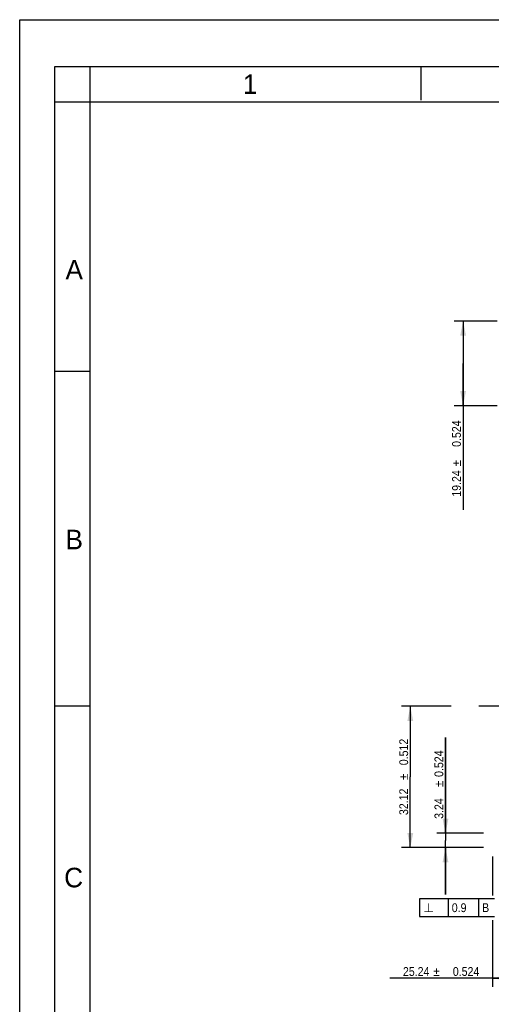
# Model space of a CAD drawing. Header units: millimetres. Extents: x 0 to 560, y -155 to 396.
# Tile 2 of 6: x 0 to 107, y 172 to 396. Entities that reach past the tile are written whole.
import ezdxf
from ezdxf.enums import TextEntityAlignment as Align

# ---------------------------------------------------------------- set-up
doc = ezdxf.new("R2010")
doc.units = ezdxf.units.MM
doc.header["$LTSCALE"] = 30.8
doc.layers.get('0').update_dxf_attribs({"linetype": 'CONTINUOUS'})
doc.styles.get("Standard").update_dxf_attribs({"font": 'txt', "width": 0.9})
doc.styles.add('TEXTSTYLE_2', font='txt')
doc.styles.add('TEXTSTYLE_6', font='gdt', dxfattribs={"width": 0.9})
doc.dimstyles.new('DIMSTYLE_2', dxfattribs={"dimtxt": 2, "dimasz": 3.333333, "dimexe": 1.5, "dimexo": 1.5, "dimgap": 0.375, "dimtad": 1, "dimzin": 0, "dimdsep": 46, "dimtxsty": 'Standard', "dimblk": '_FILLED', "dimblk1": '_FILLED', "dimblk2": '_FILLED', "dimcen": 0.09, "dimazin": 0, "dimtol": 1, "dimtp": 0.524, "dimtm": 0.524, "dimtfac": 1, "dimtdec": 3, "dimtofl": 0, "dimtmove": 0, "dimatfit": 3, "dimldrblk": '_FILLED', "dimfxl": 0, "dimtolj": 1, "dimtzin": 0, "dimarcsym": 0})
doc.dimstyles.new('DIMSTYLE_3', dxfattribs={"dimtxt": 2, "dimasz": 3.333333, "dimexe": 1.5, "dimexo": 1.5, "dimgap": 0.375, "dimtad": 1, "dimzin": 0, "dimdsep": 46, "dimtxsty": 'Standard', "dimblk": '_FILLED', "dimblk1": '_FILLED', "dimblk2": '_FILLED', "dimcen": 0.09, "dimazin": 0, "dimtol": 1, "dimtp": 0.512, "dimtm": 0.512, "dimtfac": 1, "dimtdec": 3, "dimtofl": 0, "dimtmove": 0, "dimatfit": 3, "dimldrblk": '_FILLED', "dimfxl": 0, "dimtolj": 1, "dimtzin": 0, "dimarcsym": 0})

# ---------------------------------------------------------------- blocks, each defined once
blk = doc.blocks.new('_FILLED')
at = {"color": 0, "linetype": 'ByBlock'}
blk.add_solid([(0, 0), (-1, 0.2), (-1, -0.2)], dxfattribs=at)
blk = doc.blocks.new('*D3')
at = {"color": 2, "linetype": 'Continuous'}
for p, q in [((108.56, 327.5), (98.78, 327.5)), ((100.78, 327.5), (100.78, 317.88)), ((100.78, 308.26), (100.78, 317.88)), ((100.78, 317.88), (100.78, 284.59)), ((108.56, 308.26), (98.78, 308.26))]:
    blk.add_line(p, q, dxfattribs=at)
at = {"color": 2, "linetype": 'Continuous', "xscale": 3.3333333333, "yscale": 3.3333333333, "zscale": 3.3333333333}
for p, rotation in [((100.78, 327.5), 90), ((100.78, 308.26), 270)]:
    blk.add_blockref('_FILLED', p, dxfattribs=dict(at, rotation=rotation))
at = {"color": 2, "linetype": 'Continuous', "width": 0.9}
for s, p in [('0.524', (100.28, 304.92)), ('19.24', (100.28, 293.59))]:
    blk.add_text(s, height=2, rotation=90, dxfattribs=at).set_placement(p, align=Align.RIGHT)
at = {"color": 2, "linetype": 'Continuous', "style": 'TEXTSTYLE_6'}
blk.add_text('`', height=2, rotation=90, dxfattribs=at).set_placement((100.28, 295.92), align=Align.RIGHT)
blk = doc.blocks.new('*D5')
at = {"color": 2, "linetype": 'Continuous'}
for p, q in [((132.68, 211.05), (132.68, 176.16)), ((107.44, 205.83), (107.44, 196.96)), ((107.44, 191.34), (107.44, 176.16)), ((120.06, 178.16), (84.13, 178.16)), ((107.44, 178.16), (120.06, 178.16)), ((132.68, 178.16), (120.06, 178.16))]:
    blk.add_line(p, q, dxfattribs=at)
at = {"color": 2, "linetype": 'Continuous', "xscale": 3.3333333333, "yscale": 3.3333333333, "zscale": 3.3333333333, "rotation": 180}
blk.add_blockref('_FILLED', (107.44, 178.16), dxfattribs=at)
at = {"color": 2, "linetype": 'Continuous', "xscale": 3.3333333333, "yscale": 3.3333333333, "zscale": 3.3333333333}
blk.add_blockref('_FILLED', (132.68, 178.16), dxfattribs=at)
at = {"color": 2, "linetype": 'Continuous', "width": 0.9}
for s, p in [('25.24', (93.13, 178.66)), ('0.524', (104.47, 178.66))]:
    blk.add_text(s, height=2, dxfattribs=at).set_placement(p, align=Align.RIGHT)
at = {"color": 2, "linetype": 'Continuous', "style": 'TEXTSTYLE_6'}
blk.add_text('`', height=2, dxfattribs=at).set_placement((95.47, 178.66), align=Align.RIGHT)
blk = doc.blocks.new('*D6')
at = {"color": 2, "linetype": 'Continuous'}
for p, q in [((98.09, 239.95), (86.78, 239.95)), ((88.78, 239.95), (88.78, 223.89)), ((250.81, 239.95), (104.33, 239.95)), ((88.78, 207.83), (88.78, 223.89)), ((105.44, 207.83), (86.78, 207.83))]:
    blk.add_line(p, q, dxfattribs=at)
at = {"color": 2, "linetype": 'Continuous', "xscale": 3.3333333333, "yscale": 3.3333333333, "zscale": 3.3333333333}
for p, rotation in [((88.78, 239.95), 90), ((88.78, 207.83), 270)]:
    blk.add_blockref('_FILLED', p, dxfattribs=dict(at, rotation=rotation))
at = {"color": 2, "linetype": 'Continuous', "width": 0.9}
for s, p in [('0.512', (88.28, 229.55)), ('32.12', (88.28, 218.22))]:
    blk.add_text(s, height=2, rotation=90, dxfattribs=at).set_placement(p, align=Align.CENTER)
at = {"color": 2, "linetype": 'Continuous', "style": 'TEXTSTYLE_6'}
blk.add_text('`', height=2, rotation=90, dxfattribs=at).set_placement((88.28, 223.89), align=Align.CENTER)
blk = doc.blocks.new('*D23')
at = {"color": 2, "linetype": 'Continuous'}
for p, q in [((96.78, 211.07), (96.78, 232.88)), ((96.78, 232.88), (96.78, 209.45)), ((105.44, 211.07), (94.78, 211.07)), ((96.78, 197.16), (96.78, 209.45)), ((105.44, 207.83), (94.78, 207.83)), ((96.78, 207.83), (96.78, 197.16))]:
    blk.add_line(p, q, dxfattribs=at)
at = {"color": 2, "linetype": 'Continuous', "xscale": 3.3333333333, "yscale": 3.3333333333, "zscale": 3.3333333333}
for p, rotation in [((96.78, 211.07), 270), ((96.78, 207.83), 90)]:
    blk.add_blockref('_FILLED', p, dxfattribs=dict(at, rotation=rotation))
at = {"color": 2, "linetype": 'Continuous', "width": 0.9}
for s, p in [('0.524', (96.28, 223.88)), ('3.24', (96.28, 214.35))]:
    blk.add_text(s, height=2, rotation=90, dxfattribs=at).set_placement(p)
at = {"color": 2, "linetype": 'Continuous', "style": 'TEXTSTYLE_6'}
blk.add_text('`', height=2, rotation=90, dxfattribs=at).set_placement((96.28, 221.55))

msp = doc.modelspace()

# ---------------------------------------------------------------- linework, layer by layer
at = {"color": 7, "linetype": 'Continuous'}
for p, q in [((0, 0), (0, 396)), ((0, 396), (560, 396)), ((8, 8), (8, 385.3333)), ((8, 385.3333), (550.6667, 385.3333)), ((16, 8), (16, 385.3333)), ((91.2503, 377.7348), (91.2503, 385.1511)), ((8, 377.3333), (550.6667, 377.3333)), ((16, 316), (8, 316)), ((16, 240), (8, 240))]:
    msp.add_line(p, q, dxfattribs=at)
at = {"color": 2, "linetype": 'Continuous'}
for p, q in [((90.8701, 196.161), (90.8701, 192.161)), ((107.9034, 196.161), (90.8701, 196.161)), ((97.4534, 192.161), (97.4534, 196.161)), ((104.3534, 192.161), (104.3534, 196.161)), ((90.8701, 192.161), (107.9034, 192.161))]:
    msp.add_line(p, q, dxfattribs=at)

# ---------------------------------------------------------------- texts
at = {"color": 2, "linetype": 'Continuous', "style": 'TEXTSTYLE_6'}
msp.add_text('b', height=2, dxfattribs=at).set_placement((91.8701, 193.161))
at = {"color": 2, "linetype": 'Continuous', "width": 0.9}
for s, p in [('0.9', (98.2034, 193.161)), ('B', (105.1034, 193.161))]:
    msp.add_text(s, height=2, dxfattribs=at).set_placement(p)
at = {"color": 2, "linetype": 'Continuous', "char_height": 4.4498, "width": 4.449793, "attachment_point": 1, "line_spacing_factor": 0.9, "style": 'TEXTSTYLE_2'}
for s, insert in [('1', (50.7253, 383.5739)), ('A', (10.4093, 341.4001)), ('B', (10.4093, 280.0765)), ('C', (10.107, 203.2341))]:
    msp.add_mtext(s, dxfattribs=dict(at, insert=insert))

# ---------------------------------------------------------------- dimensions: what is measured, and where the dimension line sits
at = {"color": 2, "linetype": 'Continuous'}
for base, p1, p2, dimstyle, picture, middle in [((100.7754, 308.2558), (110.0621, 327.4958), (110.0621, 308.2558), 'DIMSTYLE_2', '*D3', (100.7754, 294.7557)), ((88.7754, 207.8277), (252.3121, 239.9477), (106.9421, 207.8277), 'DIMSTYLE_3', '*D6', (88.7754, 223.8877)), ((96.7754, 207.8277), (106.9421, 211.0677), (106.9421, 207.8277), 'DIMSTYLE_2', '*D23', (96.7754, 223.6162))]:
    dim = msp.add_linear_dim(base=base, p1=p1, p2=p2, angle=270, dimstyle=dimstyle, dxfattribs=at)
    dim.commit()
    dim.dimension.update_dxf_attribs({"geometry": picture, "text_midpoint": middle, "dimtype": 160})
dim = msp.add_linear_dim(base=(132.6821, 178.161), p1=(107.4421, 207.3277), p2=(132.6821, 212.5477), dimstyle='DIMSTYLE_2', dxfattribs=at)
dim.commit()
dim.dimension.update_dxf_attribs({"geometry": '*D5', "text_midpoint": (94.3012, 178.161), "dimtype": 160})

doc.saveas('drawing.dxf')
